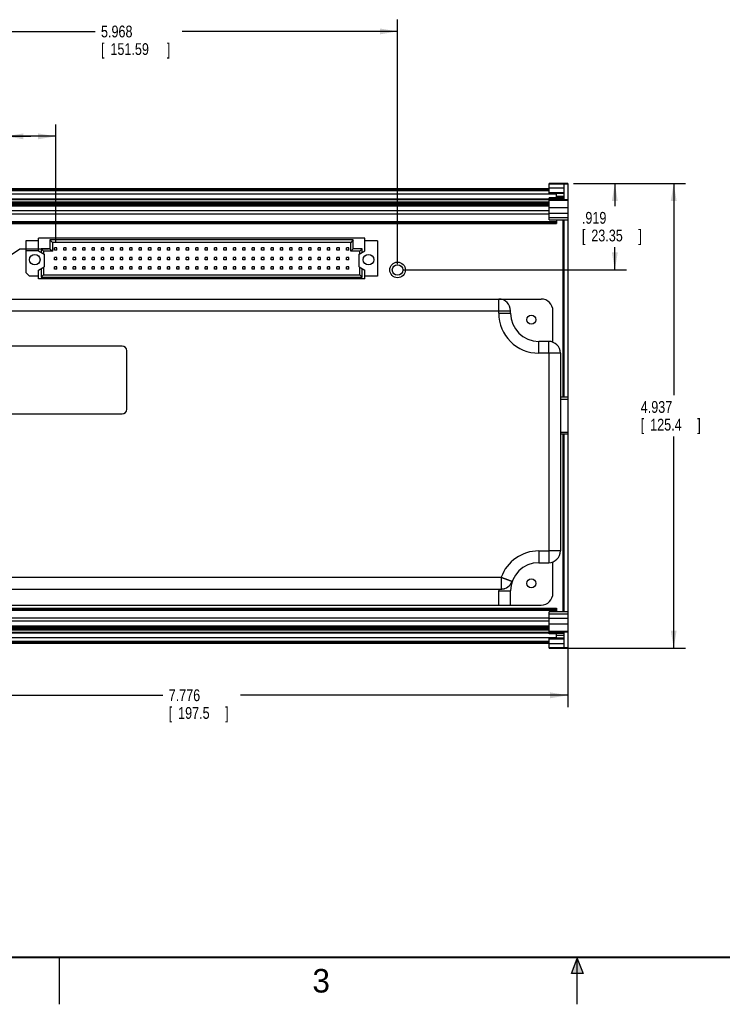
# Model space of a CAD drawing. Header units: inches. Extents: x 0 to 22, y 0 to 17.
# Tile 2 of 11: x 5.1 to 12.5, y 0 to 10.5. Entities that reach past the tile are written whole.
import ezdxf

# ---------------------------------------------------------------- set-up
doc = ezdxf.new("R2010")
doc.units = ezdxf.units.IN
doc.header["$LTSCALE"] = 1.21
doc.header["$MEASUREMENT"] = 0
doc.layers.get('0').update_dxf_attribs({"linetype": 'CONTINUOUS'})
doc.layers.add('DIMENSIONS', color=7, linetype='CONTINUOUS')
doc.styles.get("Standard").update_dxf_attribs({"font": 'txt', "width": 0.8})
doc.dimstyles.new('DIMSTYLE_1', dxfattribs={"dimtxt": 0.125, "dimasz": 0.1875, "dimexe": 0.18, "dimexo": 0.0625, "dimgap": 0.09, "dimtad": 0, "dimtih": 1, "dimtoh": 1, "dimdec": 3, "dimzin": 4, "dimdsep": 46, "dimtxsty": 'STANDARD', "dimblk": '_FILLED', "dimblk1": '_FILLED', "dimblk2": '_FILLED', "dimcen": 0.09, "dimadec": 0, "dimazin": 0, "dimtp": 0.01, "dimtm": 0.01, "dimtfac": 1, "dimtdec": 3, "dimtofl": 0, "dimtmove": 0, "dimatfit": 3, "dimldrblk": '_FILLED', "dimfxl": 1, "dimtolj": 1, "dimtzin": 4, "dimarcsym": 0})

# ---------------------------------------------------------------- blocks, each defined once
blk = doc.blocks.new('_FILLED')
at = {"color": 0, "linetype": 'BYBLOCK'}
blk.add_solid([(0, 0), (-1, 0.167), (-1, -0.167)], dxfattribs=at)
blk = doc.blocks.new('*D1')
at = {"layer": 'DIMENSIONS', "color": 2, "linetype": 'CONTINUOUS'}
for p, q in [((10.961, 8.719), (12.149, 8.719)), ((12.024, 8.719), (12.024, 6.469)), ((12.024, 3.782), (12.024, 6.032)), ((10.765, 3.782), (12.149, 3.782))]:
    blk.add_line(p, q, dxfattribs=at)
at = {"layer": 'DIMENSIONS', "color": 2, "linetype": 'CONTINUOUS', "xscale": 0.1875, "yscale": 0.1875, "zscale": 0.1875}
for p, rotation in [((12.024, 8.719), 90), ((12.024, 3.782), 270)]:
    blk.add_blockref('_FILLED', p, dxfattribs=dict(at, rotation=rotation))
at = {"layer": 'DIMENSIONS', "color": 2, "linetype": 'CONTINUOUS', "width": 0.8}
for s, p in [('4.937', (11.674, 6.282)), ('[', (11.674, 6.094)), ('125.4', (11.774, 6.094)), (']', (12.274, 6.094))]:
    blk.add_text(s, height=0.125, dxfattribs=at).set_placement(p)
blk = doc.blocks.new('*D2')
at = {"layer": 'DIMENSIONS', "color": 2, "linetype": 'CONTINUOUS'}
for p, q in [((10.899, 3.893), (10.899, 3.157)), ((3.123, 3.725), (3.123, 3.157)), ((3.123, 3.282), (6.599, 3.282)), ((10.899, 3.282), (7.424, 3.282))]:
    blk.add_line(p, q, dxfattribs=at)
at = {"layer": 'DIMENSIONS', "color": 2, "linetype": 'CONTINUOUS', "xscale": 0.1875, "yscale": 0.1875, "zscale": 0.1875, "rotation": 180}
blk.add_blockref('_FILLED', (3.123, 3.282), dxfattribs=at)
at = {"layer": 'DIMENSIONS', "color": 2, "linetype": 'CONTINUOUS', "xscale": 0.1875, "yscale": 0.1875, "zscale": 0.1875}
blk.add_blockref('_FILLED', (10.899, 3.282), dxfattribs=at)
at = {"layer": 'DIMENSIONS', "color": 2, "linetype": 'CONTINUOUS', "width": 0.8}
for s, p in [('7.776', (6.661, 3.22)), ('[', (6.661, 3.032)), ('197.5', (6.761, 3.032)), (']', (7.261, 3.032))]:
    blk.add_text(s, height=0.125, dxfattribs=at).set_placement(p)
blk = doc.blocks.new('*D4')
at = {"layer": 'DIMENSIONS', "color": 2, "linetype": 'CONTINUOUS'}
for p, q in [((4.931, 8.092), (4.931, 9.344)), ((5.461, 8.096), (5.461, 9.344)), ((5.196, 9.219), (4.444, 9.219)), ((4.931, 9.219), (5.196, 9.219)), ((5.461, 9.219), (5.196, 9.219))]:
    blk.add_line(p, q, dxfattribs=at)
at = {"layer": 'DIMENSIONS', "color": 2, "linetype": 'CONTINUOUS', "xscale": 0.1875, "yscale": 0.1875, "zscale": 0.1875, "rotation": 180}
blk.add_blockref('_FILLED', (4.931, 9.219), dxfattribs=at)
at = {"layer": 'DIMENSIONS', "color": 2, "linetype": 'CONTINUOUS', "xscale": 0.1875, "yscale": 0.1875, "zscale": 0.1875}
blk.add_blockref('_FILLED', (5.461, 9.219), dxfattribs=at)
at = {"layer": 'DIMENSIONS', "color": 2, "linetype": 'CONTINUOUS', "width": 0.8}
for s, p in [('.530', (3.681, 9.157)), ('[', (3.681, 8.969)), (']', (4.281, 8.969)), ('13.45', (3.781, 8.969))]:
    blk.add_text(s, height=0.125, dxfattribs=at).set_placement(p)
blk = doc.blocks.new('*D5')
at = {"layer": 'DIMENSIONS', "color": 2, "linetype": 'CONTINUOUS'}
for p, q in [((1.998, 8.719), (1.998, 9.079)), ((3.159, 8.719), (1.873, 8.719)), ((5.08, 8.021), (4.871, 7.879)), ((5.386, 8.021), (5.08, 8.021)), ((4.871, 7.879), (1.873, 7.879)), ((1.998, 7.879), (1.998, 7.519))]:
    blk.add_line(p, q, dxfattribs=at)
at = {"layer": 'DIMENSIONS', "color": 2, "linetype": 'CONTINUOUS', "xscale": 0.1875, "yscale": 0.1875, "zscale": 0.1875}
for p, rotation in [((1.998, 8.719), 270), ((1.998, 7.879), 90)]:
    blk.add_blockref('_FILLED', p, dxfattribs=dict(at, rotation=rotation))
at = {"layer": 'DIMENSIONS', "color": 2, "linetype": 'CONTINUOUS', "width": 0.8}
for s, p in [('.698', (1.648, 8.349)), ('[', (1.648, 8.162)), ('17.74', (1.748, 8.162)), (']', (2.248, 8.162))]:
    blk.add_text(s, height=0.125, dxfattribs=at).set_placement(p)
blk = doc.blocks.new('*D7')
at = {"layer": 'DIMENSIONS', "color": 2, "linetype": 'CONTINUOUS'}
for p, q in [((10.961, 8.719), (11.524, 8.719)), ((11.399, 8.719), (11.399, 8.478)), ((11.399, 7.8), (11.399, 8.041)), ((9.154, 7.8), (11.524, 7.8))]:
    blk.add_line(p, q, dxfattribs=at)
at = {"layer": 'DIMENSIONS', "color": 2, "linetype": 'CONTINUOUS', "xscale": 0.1875, "yscale": 0.1875, "zscale": 0.1875}
for p, rotation in [((11.399, 8.719), 90), ((11.399, 7.8), 270)]:
    blk.add_blockref('_FILLED', p, dxfattribs=dict(at, rotation=rotation))
at = {"layer": 'DIMENSIONS', "color": 2, "linetype": 'CONTINUOUS', "width": 0.8}
for s, p in [('.919', (11.049, 8.291)), ('[', (11.049, 8.103)), ('23.35', (11.149, 8.103)), (']', (11.649, 8.103))]:
    blk.add_text(s, height=0.125, dxfattribs=at).set_placement(p)
blk = doc.blocks.new('*D8')
at = {"layer": 'DIMENSIONS', "color": 2, "linetype": 'CONTINUOUS'}
for p, q in [((3.123, 8.776), (3.123, 10.458)), ((9.091, 7.862), (9.091, 10.458)), ((3.123, 10.333), (5.88, 10.333)), ((9.091, 10.333), (6.805, 10.333))]:
    blk.add_line(p, q, dxfattribs=at)
at = {"layer": 'DIMENSIONS', "color": 2, "linetype": 'CONTINUOUS', "xscale": 0.1875, "yscale": 0.1875, "zscale": 0.1875, "rotation": 180}
blk.add_blockref('_FILLED', (3.123, 10.333), dxfattribs=at)
at = {"layer": 'DIMENSIONS', "color": 2, "linetype": 'CONTINUOUS', "xscale": 0.1875, "yscale": 0.1875, "zscale": 0.1875}
blk.add_blockref('_FILLED', (9.091, 10.333), dxfattribs=at)
at = {"layer": 'DIMENSIONS', "color": 2, "linetype": 'CONTINUOUS', "width": 0.8}
for s, p in [('5.968', (5.942, 10.27)), ('[', (5.942, 10.083)), ('151.59', (6.042, 10.083)), (']', (6.642, 10.083))]:
    blk.add_text(s, height=0.125, dxfattribs=at).set_placement(p)

msp = doc.modelspace()

# ---------------------------------------------------------------- hatches: boundary and pattern name
at = {"linetype": 'CONTINUOUS'}
msp.add_hatch(color=2, dxfattribs=at).paths.add_polyline_path([(10.9375, 0.3287), (11, 0.485), (11.0625, 0.3287)])

# ---------------------------------------------------------------- linework, layer by layer
at = {"color": 7, "linetype": 'CONTINUOUS'}
for p, q in [((10.8989, 8.7191), (10.7021, 8.7191)), ((10.7021, 8.6124), (10.7021, 8.7191)), ((10.7021, 8.7139), (10.8989, 8.7139)), ((10.8596, 8.7112), (10.7021, 8.7112)), ((10.8596, 8.5459), (10.8596, 8.7112)), ((10.8989, 8.7191), (10.8989, 3.7821)), ((3.2414, 8.6064), (10.7808, 8.6064)), ((3.3202, 8.664), (10.7021, 8.664)), ((3.3202, 8.6587), (10.7021, 8.6587)), ((3.3202, 8.6453), (10.7021, 8.6453)), ((10.7021, 8.6723), (10.8596, 8.6723)), ((10.8596, 8.6182), (10.7021, 8.6182)), ((10.8596, 8.6124), (10.7021, 8.6124)), ((10.7808, 8.5667), (10.7808, 8.6124)), ((10.8596, 8.5815), (10.7808, 8.5815)), ((3.3202, 8.555), (10.7021, 8.555)), ((3.3202, 8.5481), (10.7021, 8.5481)), ((3.3202, 8.5472), (10.7021, 8.5472)), ((3.3202, 8.5233), (10.7021, 8.5233)), ((3.3202, 8.5126), (10.7021, 8.5126)), ((3.3202, 8.4994), (10.7021, 8.4994)), ((3.3202, 8.4872), (10.7021, 8.4872)), ((3.3202, 8.4819), (10.7021, 8.4819)), ((10.7808, 8.5667), (10.7021, 8.5667)), ((10.7021, 8.3333), (10.7021, 8.5667)), ((10.8596, 8.5643), (10.7021, 8.5643)), ((10.8596, 8.5511), (10.7021, 8.5511)), ((10.7021, 8.5412), (10.8989, 8.5412)), ((10.8989, 8.5459), (10.8596, 8.5459)), ((3.3202, 8.4295), (10.7021, 8.4295)), ((3.3202, 8.3954), (10.7021, 8.3954)), ((10.8989, 8.4611), (10.7021, 8.4611)), ((10.7021, 8.4024), (10.8989, 8.4024)), ((3.2414, 8.3152), (10.7808, 8.3152)), ((3.2414, 8.3038), (10.7808, 8.3038)), ((3.2414, 8.2933), (10.7808, 8.2933)), ((3.2414, 8.2929), (10.7808, 8.2929)), ((10.8989, 8.353), (10.7021, 8.353)), ((10.7021, 8.3333), (10.8989, 8.3333)), ((10.7808, 8.3333), (10.7808, 8.2929)), ((10.8503, 6.4475), (10.8503, 8.3333)), ((10.8596, 8.3184), (10.8503, 8.3184)), ((10.8596, 8.2947), (10.8503, 8.2947)), ((10.8596, 6.4475), (10.8596, 8.3333)), ((5.1433, 8.1072), (5.1433, 7.7742)), ((5.2783, 8.1072), (5.1433, 8.1072)), ((5.2783, 8.0026), (5.2783, 8.1372)), ((8.7433, 8.1372), (5.2783, 8.1372)), ((5.3989, 8.1382), (5.3989, 8.1372)), ((5.5738, 8.1382), (5.3989, 8.1382)), ((5.3998, 8.1187), (5.3998, 8.0237)), ((5.3998, 8.1187), (5.4258, 8.0927)), ((8.6218, 8.1187), (5.3998, 8.1187)), ((5.4258, 8.0927), (5.4258, 7.9977)), ((8.5958, 8.0927), (5.4258, 8.0927)), ((5.4682, 8.1382), (5.4682, 8.1372)), ((5.5738, 8.1382), (5.5738, 8.1372)), ((5.5894, 8.1382), (5.5894, 8.1372)), ((5.8137, 8.1382), (5.5894, 8.1382)), ((5.6798, 8.1382), (5.6798, 8.1372)), ((5.7015, 8.1382), (5.7015, 8.1372)), ((5.7233, 8.1382), (5.7233, 8.1372)), ((5.8137, 8.1382), (5.8137, 8.1372)), ((5.8169, 8.1382), (5.8169, 8.1372)), ((6.0108, 8.1382), (5.8169, 8.1382)), ((5.8746, 8.1382), (5.8746, 8.1372)), ((5.9532, 8.1382), (5.9532, 8.1372)), ((6.0108, 8.1382), (6.0108, 8.1372)), ((8.6218, 8.1187), (8.5958, 8.0927)), ((8.5958, 7.9977), (8.5958, 8.0927)), ((8.6218, 8.0237), (8.6218, 8.1187)), ((8.7433, 8.0026), (8.7433, 8.1372)), ((8.8783, 8.1072), (8.7433, 8.1072)), ((8.8783, 8.1072), (8.8783, 7.7342)), ((5.2783, 8.0026), (5.1433, 8.0026)), ((5.2783, 8.0026), (5.3388, 7.9677)), ((5.3058, 8.0237), (5.3058, 7.9868)), ((5.3058, 8.0237), (5.3318, 7.9977)), ((5.3998, 8.0237), (5.3058, 8.0237)), ((5.3318, 7.9977), (5.3318, 7.9717)), ((5.4258, 7.9977), (5.3318, 7.9977)), ((5.3388, 7.9677), (5.3388, 7.8327)), ((5.3998, 8.0237), (5.4258, 7.9977)), ((5.4483, 8.0082), (5.4483, 8.0332)), ((5.4733, 8.0332), (5.4483, 8.0332)), ((5.4733, 8.0082), (5.4483, 8.0082)), ((5.4733, 8.0082), (5.4733, 8.0332)), ((5.5483, 8.0082), (5.5483, 8.0332)), ((5.5733, 8.0332), (5.5483, 8.0332)), ((5.5733, 8.0082), (5.5483, 8.0082)), ((5.5733, 8.0082), (5.5733, 8.0332)), ((5.6483, 8.0082), (5.6483, 8.0332)), ((5.6733, 8.0332), (5.6483, 8.0332)), ((5.6733, 8.0082), (5.6483, 8.0082)), ((5.6733, 8.0082), (5.6733, 8.0332)), ((5.7483, 8.0082), (5.7483, 8.0332)), ((5.7733, 8.0332), (5.7483, 8.0332)), ((5.7733, 8.0082), (5.7483, 8.0082)), ((5.7733, 8.0082), (5.7733, 8.0332)), ((5.8483, 8.0082), (5.8483, 8.0332)), ((5.8733, 8.0332), (5.8483, 8.0332)), ((5.8733, 8.0082), (5.8483, 8.0082)), ((5.8733, 8.0082), (5.8733, 8.0332)), ((5.9483, 8.0082), (5.9483, 8.0332)), ((5.9733, 8.0332), (5.9483, 8.0332)), ((5.9733, 8.0082), (5.9483, 8.0082)), ((5.9733, 8.0082), (5.9733, 8.0332)), ((6.0483, 8.0082), (6.0483, 8.0332)), ((6.0733, 8.0332), (6.0483, 8.0332)), ((6.0733, 8.0082), (6.0483, 8.0082)), ((6.0733, 8.0082), (6.0733, 8.0332)), ((6.1483, 8.0082), (6.1483, 8.0332)), ((6.1733, 8.0332), (6.1483, 8.0332)), ((6.1733, 8.0082), (6.1483, 8.0082)), ((6.1733, 8.0082), (6.1733, 8.0332)), ((6.2483, 8.0082), (6.2483, 8.0332)), ((6.2733, 8.0332), (6.2483, 8.0332)), ((6.2733, 8.0082), (6.2483, 8.0082)), ((6.2733, 8.0082), (6.2733, 8.0332)), ((6.3483, 8.0082), (6.3483, 8.0332)), ((6.3733, 8.0332), (6.3483, 8.0332)), ((6.3733, 8.0082), (6.3483, 8.0082)), ((6.3733, 8.0082), (6.3733, 8.0332)), ((6.4483, 8.0082), (6.4483, 8.0332)), ((6.4733, 8.0332), (6.4483, 8.0332)), ((6.4733, 8.0082), (6.4483, 8.0082)), ((6.4733, 8.0082), (6.4733, 8.0332)), ((6.5483, 8.0082), (6.5483, 8.0332)), ((6.5733, 8.0332), (6.5483, 8.0332)), ((6.5733, 8.0082), (6.5483, 8.0082)), ((6.5733, 8.0082), (6.5733, 8.0332)), ((6.6483, 8.0082), (6.6483, 8.0332)), ((6.6733, 8.0332), (6.6483, 8.0332)), ((6.6733, 8.0082), (6.6483, 8.0082)), ((6.6733, 8.0082), (6.6733, 8.0332)), ((6.7483, 8.0082), (6.7483, 8.0332)), ((6.7733, 8.0332), (6.7483, 8.0332)), ((6.7733, 8.0082), (6.7483, 8.0082)), ((6.7733, 8.0082), (6.7733, 8.0332)), ((6.8483, 8.0082), (6.8483, 8.0332)), ((6.8733, 8.0332), (6.8483, 8.0332)), ((6.8733, 8.0082), (6.8483, 8.0082)), ((6.8733, 8.0082), (6.8733, 8.0332)), ((6.9483, 8.0082), (6.9483, 8.0332)), ((6.9733, 8.0332), (6.9483, 8.0332)), ((6.9733, 8.0082), (6.9483, 8.0082)), ((6.9733, 8.0082), (6.9733, 8.0332)), ((7.0483, 8.0082), (7.0483, 8.0332)), ((7.0733, 8.0332), (7.0483, 8.0332)), ((7.0733, 8.0082), (7.0483, 8.0082)), ((7.0733, 8.0082), (7.0733, 8.0332)), ((7.1483, 8.0082), (7.1483, 8.0332)), ((7.1733, 8.0332), (7.1483, 8.0332)), ((7.1733, 8.0082), (7.1483, 8.0082)), ((7.1733, 8.0082), (7.1733, 8.0332)), ((7.2483, 8.0082), (7.2483, 8.0332)), ((7.2733, 8.0332), (7.2483, 8.0332)), ((7.2733, 8.0082), (7.2483, 8.0082)), ((7.2733, 8.0082), (7.2733, 8.0332)), ((7.3483, 8.0082), (7.3483, 8.0332)), ((7.3733, 8.0332), (7.3483, 8.0332)), ((7.3733, 8.0082), (7.3483, 8.0082)), ((7.3733, 8.0082), (7.3733, 8.0332)), ((7.4483, 8.0082), (7.4483, 8.0332)), ((7.4733, 8.0332), (7.4483, 8.0332)), ((7.4733, 8.0082), (7.4483, 8.0082)), ((7.4733, 8.0082), (7.4733, 8.0332)), ((7.5483, 8.0082), (7.5483, 8.0332)), ((7.5733, 8.0332), (7.5483, 8.0332)), ((7.5733, 8.0082), (7.5483, 8.0082)), ((7.5733, 8.0082), (7.5733, 8.0332)), ((7.6483, 8.0082), (7.6483, 8.0332)), ((7.6733, 8.0332), (7.6483, 8.0332)), ((7.6733, 8.0082), (7.6483, 8.0082)), ((7.6733, 8.0082), (7.6733, 8.0332)), ((7.7483, 8.0082), (7.7483, 8.0332)), ((7.7733, 8.0332), (7.7483, 8.0332)), ((7.7733, 8.0082), (7.7483, 8.0082)), ((7.7733, 8.0082), (7.7733, 8.0332)), ((7.8483, 8.0082), (7.8483, 8.0332)), ((7.8733, 8.0332), (7.8483, 8.0332)), ((7.8733, 8.0082), (7.8483, 8.0082)), ((7.8733, 8.0082), (7.8733, 8.0332)), ((7.9483, 8.0082), (7.9483, 8.0332)), ((7.9733, 8.0332), (7.9483, 8.0332)), ((7.9733, 8.0082), (7.9483, 8.0082)), ((7.9733, 8.0082), (7.9733, 8.0332)), ((8.0483, 8.0082), (8.0483, 8.0332)), ((8.0733, 8.0332), (8.0483, 8.0332)), ((8.0733, 8.0082), (8.0483, 8.0082)), ((8.0733, 8.0082), (8.0733, 8.0332)), ((8.1483, 8.0082), (8.1483, 8.0332)), ((8.1733, 8.0332), (8.1483, 8.0332)), ((8.1733, 8.0082), (8.1483, 8.0082)), ((8.1733, 8.0082), (8.1733, 8.0332)), ((8.2483, 8.0082), (8.2483, 8.0332)), ((8.2733, 8.0332), (8.2483, 8.0332)), ((8.2733, 8.0082), (8.2483, 8.0082)), ((8.2733, 8.0082), (8.2733, 8.0332)), ((8.3483, 8.0082), (8.3483, 8.0332)), ((8.3733, 8.0332), (8.3483, 8.0332)), ((8.3733, 8.0082), (8.3483, 8.0082)), ((8.3733, 8.0082), (8.3733, 8.0332)), ((8.4483, 8.0082), (8.4483, 8.0332)), ((8.4733, 8.0332), (8.4483, 8.0332)), ((8.4733, 8.0082), (8.4483, 8.0082)), ((8.4733, 8.0082), (8.4733, 8.0332)), ((8.5483, 8.0082), (8.5483, 8.0332)), ((8.5733, 8.0332), (8.5483, 8.0332)), ((8.5733, 8.0082), (8.5483, 8.0082)), ((8.5733, 8.0082), (8.5733, 8.0332)), ((8.6218, 8.0237), (8.5958, 7.9977)), ((8.6898, 7.9977), (8.5958, 7.9977)), ((8.7158, 8.0237), (8.6218, 8.0237)), ((8.6828, 7.9677), (8.7433, 8.0026)), ((8.6828, 7.8327), (8.6828, 7.9677)), ((8.7158, 8.0237), (8.6898, 7.9977)), ((8.6898, 7.9717), (8.6898, 7.9977)), ((8.7158, 7.9868), (8.7158, 8.0237)), ((5.4483, 7.9082), (5.4483, 7.9332)), ((5.4733, 7.9332), (5.4483, 7.9332)), ((5.4733, 7.9082), (5.4483, 7.9082)), ((5.4733, 7.9082), (5.4733, 7.9332)), ((5.5483, 7.9082), (5.5483, 7.9332)), ((5.5733, 7.9332), (5.5483, 7.9332)), ((5.5733, 7.9082), (5.5483, 7.9082)), ((5.5733, 7.9082), (5.5733, 7.9332)), ((5.6483, 7.9082), (5.6483, 7.9332)), ((5.6733, 7.9332), (5.6483, 7.9332)), ((5.6733, 7.9082), (5.6483, 7.9082)), ((5.6733, 7.9082), (5.6733, 7.9332)), ((5.7483, 7.9082), (5.7483, 7.9332)), ((5.7733, 7.9332), (5.7483, 7.9332)), ((5.7733, 7.9082), (5.7483, 7.9082)), ((5.7733, 7.9082), (5.7733, 7.9332)), ((5.8483, 7.9082), (5.8483, 7.9332)), ((5.8733, 7.9332), (5.8483, 7.9332)), ((5.8733, 7.9082), (5.8483, 7.9082)), ((5.8733, 7.9082), (5.8733, 7.9332)), ((5.9483, 7.9082), (5.9483, 7.9332)), ((5.9733, 7.9332), (5.9483, 7.9332)), ((5.9733, 7.9082), (5.9483, 7.9082)), ((5.9733, 7.9082), (5.9733, 7.9332)), ((6.0483, 7.9082), (6.0483, 7.9332)), ((6.0733, 7.9332), (6.0483, 7.9332)), ((6.0733, 7.9082), (6.0483, 7.9082)), ((6.0733, 7.9082), (6.0733, 7.9332)), ((6.1483, 7.9082), (6.1483, 7.9332)), ((6.1733, 7.9332), (6.1483, 7.9332)), ((6.1733, 7.9082), (6.1483, 7.9082)), ((6.1733, 7.9082), (6.1733, 7.9332)), ((6.2483, 7.9082), (6.2483, 7.9332)), ((6.2733, 7.9332), (6.2483, 7.9332)), ((6.2733, 7.9082), (6.2483, 7.9082)), ((6.2733, 7.9082), (6.2733, 7.9332)), ((6.3483, 7.9082), (6.3483, 7.9332)), ((6.3733, 7.9332), (6.3483, 7.9332)), ((6.3733, 7.9082), (6.3483, 7.9082)), ((6.3733, 7.9082), (6.3733, 7.9332)), ((6.4483, 7.9082), (6.4483, 7.9332)), ((6.4733, 7.9332), (6.4483, 7.9332)), ((6.4733, 7.9082), (6.4483, 7.9082)), ((6.4733, 7.9082), (6.4733, 7.9332)), ((6.5483, 7.9082), (6.5483, 7.9332)), ((6.5733, 7.9332), (6.5483, 7.9332)), ((6.5733, 7.9082), (6.5483, 7.9082)), ((6.5733, 7.9082), (6.5733, 7.9332)), ((6.6483, 7.9082), (6.6483, 7.9332)), ((6.6733, 7.9332), (6.6483, 7.9332)), ((6.6733, 7.9082), (6.6483, 7.9082)), ((6.6733, 7.9082), (6.6733, 7.9332)), ((6.7483, 7.9082), (6.7483, 7.9332)), ((6.7733, 7.9332), (6.7483, 7.9332)), ((6.7733, 7.9082), (6.7483, 7.9082)), ((6.7733, 7.9082), (6.7733, 7.9332)), ((6.8483, 7.9082), (6.8483, 7.9332)), ((6.8733, 7.9332), (6.8483, 7.9332)), ((6.8733, 7.9082), (6.8483, 7.9082)), ((6.8733, 7.9082), (6.8733, 7.9332)), ((6.9483, 7.9082), (6.9483, 7.9332)), ((6.9733, 7.9332), (6.9483, 7.9332)), ((6.9733, 7.9082), (6.9483, 7.9082)), ((6.9733, 7.9082), (6.9733, 7.9332)), ((7.0483, 7.9082), (7.0483, 7.9332)), ((7.0733, 7.9332), (7.0483, 7.9332)), ((7.0733, 7.9082), (7.0483, 7.9082)), ((7.0733, 7.9082), (7.0733, 7.9332)), ((7.1483, 7.9082), (7.1483, 7.9332)), ((7.1733, 7.9332), (7.1483, 7.9332)), ((7.1733, 7.9082), (7.1483, 7.9082)), ((7.1733, 7.9082), (7.1733, 7.9332)), ((7.2483, 7.9082), (7.2483, 7.9332)), ((7.2733, 7.9332), (7.2483, 7.9332)), ((7.2733, 7.9082), (7.2483, 7.9082)), ((7.2733, 7.9082), (7.2733, 7.9332)), ((7.3483, 7.9082), (7.3483, 7.9332)), ((7.3733, 7.9332), (7.3483, 7.9332)), ((7.3733, 7.9082), (7.3483, 7.9082)), ((7.3733, 7.9082), (7.3733, 7.9332)), ((7.4483, 7.9082), (7.4483, 7.9332)), ((7.4733, 7.9332), (7.4483, 7.9332)), ((7.4733, 7.9082), (7.4483, 7.9082)), ((7.4733, 7.9082), (7.4733, 7.9332)), ((7.5483, 7.9082), (7.5483, 7.9332)), ((7.5733, 7.9332), (7.5483, 7.9332)), ((7.5733, 7.9082), (7.5483, 7.9082)), ((7.5733, 7.9082), (7.5733, 7.9332)), ((7.6483, 7.9082), (7.6483, 7.9332)), ((7.6733, 7.9332), (7.6483, 7.9332)), ((7.6733, 7.9082), (7.6483, 7.9082)), ((7.6733, 7.9082), (7.6733, 7.9332)), ((7.7483, 7.9082), (7.7483, 7.9332)), ((7.7733, 7.9332), (7.7483, 7.9332)), ((7.7733, 7.9082), (7.7483, 7.9082)), ((7.7733, 7.9082), (7.7733, 7.9332)), ((7.8483, 7.9082), (7.8483, 7.9332)), ((7.8733, 7.9332), (7.8483, 7.9332)), ((7.8733, 7.9082), (7.8483, 7.9082)), ((7.8733, 7.9082), (7.8733, 7.9332)), ((7.9483, 7.9082), (7.9483, 7.9332)), ((7.9733, 7.9332), (7.9483, 7.9332)), ((7.9733, 7.9082), (7.9483, 7.9082)), ((7.9733, 7.9082), (7.9733, 7.9332)), ((8.0483, 7.9082), (8.0483, 7.9332)), ((8.0733, 7.9332), (8.0483, 7.9332)), ((8.0733, 7.9082), (8.0483, 7.9082)), ((8.0733, 7.9082), (8.0733, 7.9332)), ((8.1483, 7.9082), (8.1483, 7.9332)), ((8.1733, 7.9332), (8.1483, 7.9332)), ((8.1733, 7.9082), (8.1483, 7.9082)), ((8.1733, 7.9082), (8.1733, 7.9332)), ((8.2483, 7.9082), (8.2483, 7.9332)), ((8.2733, 7.9332), (8.2483, 7.9332)), ((8.2733, 7.9082), (8.2483, 7.9082)), ((8.2733, 7.9082), (8.2733, 7.9332)), ((8.3483, 7.9082), (8.3483, 7.9332)), ((8.3733, 7.9332), (8.3483, 7.9332)), ((8.3733, 7.9082), (8.3483, 7.9082)), ((8.3733, 7.9082), (8.3733, 7.9332)), ((8.4483, 7.9082), (8.4483, 7.9332)), ((8.4733, 7.9332), (8.4483, 7.9332)), ((8.4733, 7.9082), (8.4483, 7.9082)), ((8.4733, 7.9082), (8.4733, 7.9332)), ((8.5483, 7.9082), (8.5483, 7.9332)), ((8.5733, 7.9332), (8.5483, 7.9332)), ((8.5733, 7.9082), (8.5483, 7.9082)), ((8.5733, 7.9082), (8.5733, 7.9332)), ((5.1833, 7.7342), (5.1433, 7.7742)), ((5.2783, 7.7978), (5.3388, 7.8327)), ((5.2783, 7.7042), (5.2783, 7.7978)), ((5.3058, 7.8137), (5.3058, 7.7227)), ((5.3058, 7.7227), (5.3318, 7.7487)), ((5.3318, 7.8287), (5.3318, 7.7487)), ((5.3318, 7.7487), (8.6898, 7.7487)), ((5.4483, 7.8082), (5.4483, 7.8332)), ((5.4733, 7.8332), (5.4483, 7.8332)), ((5.4733, 7.8082), (5.4483, 7.8082)), ((5.4733, 7.8082), (5.4733, 7.8332)), ((5.5483, 7.8082), (5.5483, 7.8332)), ((5.5733, 7.8332), (5.5483, 7.8332)), ((5.5733, 7.8082), (5.5483, 7.8082)), ((5.5733, 7.8082), (5.5733, 7.8332)), ((5.6483, 7.8082), (5.6483, 7.8332)), ((5.6733, 7.8332), (5.6483, 7.8332)), ((5.6733, 7.8082), (5.6483, 7.8082)), ((5.6733, 7.8082), (5.6733, 7.8332)), ((5.7483, 7.8082), (5.7483, 7.8332)), ((5.7733, 7.8332), (5.7483, 7.8332)), ((5.7733, 7.8082), (5.7483, 7.8082)), ((5.7733, 7.8082), (5.7733, 7.8332)), ((5.8483, 7.8082), (5.8483, 7.8332)), ((5.8733, 7.8332), (5.8483, 7.8332)), ((5.8733, 7.8082), (5.8483, 7.8082)), ((5.8733, 7.8082), (5.8733, 7.8332)), ((5.9483, 7.8082), (5.9483, 7.8332)), ((5.9733, 7.8332), (5.9483, 7.8332)), ((5.9733, 7.8082), (5.9483, 7.8082)), ((5.9733, 7.8082), (5.9733, 7.8332)), ((6.0483, 7.8082), (6.0483, 7.8332)), ((6.0733, 7.8332), (6.0483, 7.8332)), ((6.0733, 7.8082), (6.0483, 7.8082)), ((6.0733, 7.8082), (6.0733, 7.8332)), ((6.1483, 7.8082), (6.1483, 7.8332)), ((6.1733, 7.8332), (6.1483, 7.8332)), ((6.1733, 7.8082), (6.1483, 7.8082)), ((6.1733, 7.8082), (6.1733, 7.8332)), ((6.2483, 7.8082), (6.2483, 7.8332)), ((6.2733, 7.8332), (6.2483, 7.8332)), ((6.2733, 7.8082), (6.2483, 7.8082)), ((6.2733, 7.8082), (6.2733, 7.8332)), ((6.3483, 7.8082), (6.3483, 7.8332)), ((6.3733, 7.8332), (6.3483, 7.8332)), ((6.3733, 7.8082), (6.3483, 7.8082)), ((6.3733, 7.8082), (6.3733, 7.8332)), ((6.4483, 7.8082), (6.4483, 7.8332)), ((6.4733, 7.8332), (6.4483, 7.8332)), ((6.4733, 7.8082), (6.4483, 7.8082)), ((6.4733, 7.8082), (6.4733, 7.8332)), ((6.5483, 7.8082), (6.5483, 7.8332)), ((6.5733, 7.8332), (6.5483, 7.8332)), ((6.5733, 7.8082), (6.5483, 7.8082)), ((6.5733, 7.8082), (6.5733, 7.8332)), ((6.6483, 7.8082), (6.6483, 7.8332)), ((6.6733, 7.8332), (6.6483, 7.8332)), ((6.6733, 7.8082), (6.6483, 7.8082)), ((6.6733, 7.8082), (6.6733, 7.8332)), ((6.7483, 7.8082), (6.7483, 7.8332)), ((6.7733, 7.8332), (6.7483, 7.8332)), ((6.7733, 7.8082), (6.7483, 7.8082)), ((6.7733, 7.8082), (6.7733, 7.8332)), ((6.8483, 7.8082), (6.8483, 7.8332)), ((6.8733, 7.8332), (6.8483, 7.8332)), ((6.8733, 7.8082), (6.8483, 7.8082)), ((6.8733, 7.8082), (6.8733, 7.8332)), ((6.9483, 7.8082), (6.9483, 7.8332)), ((6.9733, 7.8332), (6.9483, 7.8332)), ((6.9733, 7.8082), (6.9483, 7.8082)), ((6.9733, 7.8082), (6.9733, 7.8332)), ((7.0483, 7.8082), (7.0483, 7.8332)), ((7.0733, 7.8332), (7.0483, 7.8332)), ((7.0733, 7.8082), (7.0483, 7.8082)), ((7.0733, 7.8082), (7.0733, 7.8332)), ((7.1483, 7.8082), (7.1483, 7.8332)), ((7.1733, 7.8332), (7.1483, 7.8332)), ((7.1733, 7.8082), (7.1483, 7.8082)), ((7.1733, 7.8082), (7.1733, 7.8332)), ((7.2483, 7.8082), (7.2483, 7.8332)), ((7.2733, 7.8332), (7.2483, 7.8332)), ((7.2733, 7.8082), (7.2483, 7.8082)), ((7.2733, 7.8082), (7.2733, 7.8332)), ((7.3483, 7.8082), (7.3483, 7.8332)), ((7.3733, 7.8332), (7.3483, 7.8332)), ((7.3733, 7.8082), (7.3483, 7.8082)), ((7.3733, 7.8082), (7.3733, 7.8332)), ((7.4483, 7.8082), (7.4483, 7.8332)), ((7.4733, 7.8332), (7.4483, 7.8332)), ((7.4733, 7.8082), (7.4483, 7.8082)), ((7.4733, 7.8082), (7.4733, 7.8332)), ((7.5483, 7.8082), (7.5483, 7.8332)), ((7.5733, 7.8332), (7.5483, 7.8332)), ((7.5733, 7.8082), (7.5483, 7.8082)), ((7.5733, 7.8082), (7.5733, 7.8332)), ((7.6483, 7.8082), (7.6483, 7.8332)), ((7.6733, 7.8332), (7.6483, 7.8332)), ((7.6733, 7.8082), (7.6483, 7.8082)), ((7.6733, 7.8082), (7.6733, 7.8332)), ((7.7483, 7.8082), (7.7483, 7.8332)), ((7.7733, 7.8332), (7.7483, 7.8332)), ((7.7733, 7.8082), (7.7483, 7.8082)), ((7.7733, 7.8082), (7.7733, 7.8332)), ((7.8483, 7.8082), (7.8483, 7.8332)), ((7.8733, 7.8332), (7.8483, 7.8332)), ((7.8733, 7.8082), (7.8483, 7.8082)), ((7.8733, 7.8082), (7.8733, 7.8332)), ((7.9483, 7.8082), (7.9483, 7.8332)), ((7.9733, 7.8332), (7.9483, 7.8332)), ((7.9733, 7.8082), (7.9483, 7.8082)), ((7.9733, 7.8082), (7.9733, 7.8332)), ((8.0483, 7.8082), (8.0483, 7.8332)), ((8.0733, 7.8332), (8.0483, 7.8332)), ((8.0733, 7.8082), (8.0483, 7.8082)), ((8.0733, 7.8082), (8.0733, 7.8332)), ((8.1483, 7.8082), (8.1483, 7.8332)), ((8.1733, 7.8332), (8.1483, 7.8332)), ((8.1733, 7.8082), (8.1483, 7.8082)), ((8.1733, 7.8082), (8.1733, 7.8332)), ((8.2483, 7.8082), (8.2483, 7.8332)), ((8.2733, 7.8332), (8.2483, 7.8332)), ((8.2733, 7.8082), (8.2483, 7.8082)), ((8.2733, 7.8082), (8.2733, 7.8332)), ((8.3483, 7.8082), (8.3483, 7.8332)), ((8.3733, 7.8332), (8.3483, 7.8332)), ((8.3733, 7.8082), (8.3483, 7.8082)), ((8.3733, 7.8082), (8.3733, 7.8332)), ((8.4483, 7.8082), (8.4483, 7.8332)), ((8.4733, 7.8332), (8.4483, 7.8332)), ((8.4733, 7.8082), (8.4483, 7.8082)), ((8.4733, 7.8082), (8.4733, 7.8332)), ((8.5483, 7.8082), (8.5483, 7.8332)), ((8.5733, 7.8332), (8.5483, 7.8332)), ((8.5733, 7.8082), (8.5483, 7.8082)), ((8.5733, 7.8082), (8.5733, 7.8332)), ((8.6828, 7.8327), (8.7433, 7.7978)), ((8.6898, 7.7487), (8.6898, 7.8287)), ((8.7158, 7.7227), (8.6898, 7.7487)), ((8.7158, 7.7227), (8.7158, 7.8137)), ((8.7433, 7.7042), (8.7433, 7.7978)), ((5.2783, 7.7342), (5.1833, 7.7342)), ((8.7433, 7.7042), (5.2783, 7.7042)), ((5.3058, 7.7227), (8.7158, 7.7227)), ((8.8783, 7.7342), (8.7433, 7.7342)), ((3.4163, 7.4907), (10.6163, 7.4907)), ((3.7413, 7.3657), (10.2913, 7.3657)), ((10.1663, 7.3407), (10.1663, 7.3657)), ((10.1663, 7.3407), (10.2913, 7.3407)), ((10.2913, 7.3407), (10.2913, 7.3657)), ((10.7413, 7.0323), (10.7413, 7.3657)), ((10.6963, 7.0407), (10.5913, 7.0407)), ((10.5913, 6.9157), (10.5913, 7.0407)), ((6.1663, 6.9907), (3.9363, 6.9907)), ((6.2163, 6.3207), (6.2163, 6.9407)), ((10.8213, 6.9157), (10.5913, 6.9157)), ((10.6963, 6.9157), (10.6963, 4.6907)), ((10.8213, 6.9157), (10.8213, 4.8157)), ((10.8989, 6.4475), (10.8213, 6.4475)), ((10.8213, 6.4278), (10.8989, 6.4278)), ((3.9363, 6.2707), (6.1663, 6.2707)), ((10.8989, 6.0735), (10.8213, 6.0735)), ((10.8989, 6.0538), (10.8213, 6.0538)), ((10.8503, 4.1679), (10.8503, 6.0538)), ((10.8596, 4.1679), (10.8596, 6.0538)), ((10.5913, 4.8157), (10.6963, 4.8157)), ((10.5913, 4.8157), (10.5913, 4.6907)), ((10.5913, 4.6907), (10.6963, 4.6907)), ((10.7413, 4.3657), (10.7413, 4.6991)), ((3.8408, 4.5357), (10.1918, 4.5357)), ((10.1918, 4.5357), (10.1918, 4.4107)), ((3.8408, 4.4107), (10.1918, 4.4107)), ((10.1663, 4.3907), (10.2913, 4.3907)), ((10.1663, 4.2407), (10.1663, 4.3907)), ((10.2913, 4.2407), (10.2913, 4.3907)), ((3.2414, 4.2084), (10.7808, 4.2084)), ((3.2414, 4.208), (10.7808, 4.208)), ((3.2414, 4.1974), (10.7808, 4.1974)), ((3.2414, 4.186), (10.7808, 4.186)), ((3.4163, 4.2407), (10.6163, 4.2407)), ((10.7808, 4.2084), (10.7808, 4.1679)), ((10.8503, 4.2065), (10.8596, 4.2065)), ((3.3202, 4.1058), (10.7021, 4.1058)), ((10.8989, 4.1679), (10.7021, 4.1679)), ((10.7021, 3.9345), (10.7021, 4.1679)), ((10.7021, 4.1483), (10.8989, 4.1483)), ((10.8989, 4.0989), (10.7021, 4.0989)), ((10.8503, 4.1829), (10.8596, 4.1829)), ((3.3202, 4.0717), (10.7021, 4.0717)), ((3.3202, 4.0193), (10.7021, 4.0193)), ((3.3202, 4.0141), (10.7021, 4.0141)), ((3.3202, 4.0019), (10.7021, 4.0019)), ((3.3202, 3.9887), (10.7021, 3.9887)), ((3.3202, 3.9779), (10.7021, 3.9779)), ((10.7021, 4.0402), (10.8989, 4.0402)), ((3.2414, 3.8948), (10.7808, 3.8948)), ((3.3202, 3.954), (10.7021, 3.954)), ((3.3202, 3.9532), (10.7021, 3.9532)), ((3.3202, 3.9463), (10.7021, 3.9463)), ((10.8989, 3.9601), (10.7021, 3.9601)), ((10.8596, 3.9501), (10.7021, 3.9501)), ((10.8596, 3.9369), (10.7021, 3.9369)), ((10.7808, 3.9345), (10.7021, 3.9345)), ((10.8596, 3.8889), (10.7021, 3.8889)), ((10.7021, 3.7821), (10.7021, 3.8889)), ((10.7021, 3.883), (10.8596, 3.883)), ((10.7808, 3.8889), (10.7808, 3.9345)), ((10.7808, 3.9198), (10.8596, 3.9198)), ((10.8596, 3.9554), (10.8989, 3.9554)), ((10.8596, 3.79), (10.8596, 3.9554)), ((3.3202, 3.8559), (10.7021, 3.8559)), ((3.3202, 3.8425), (10.7021, 3.8425)), ((3.3202, 3.8372), (10.7021, 3.8372)), ((10.8596, 3.8289), (10.7021, 3.8289)), ((10.7021, 3.79), (10.8596, 3.79)), ((10.8989, 3.7874), (10.7021, 3.7874)), ((10.7021, 3.7821), (10.8989, 3.7821))]:
    msp.add_line(p, q, dxfattribs=at)
at = {"color": 2, "linetype": 'CONTINUOUS'}
for p, q in [((5.5, 0), (5.5, 0.5)), ((10.9375, 0.3287), (11, 0.485)), ((11, 0.485), (11.0625, 0.3287)), ((11, 0), (11, 0.485)), ((11.0625, 0.3287), (10.9375, 0.3287))]:
    msp.add_line(p, q, dxfattribs=at)
at = {"color": 7, "linetype": 'CONTINUOUS', "const_width": 0.02}
msp.add_lwpolyline([(0.5, 0.5), (21.5, 0.5)], dxfattribs=at)
at = {"color": 7, "linetype": 'CONTINUOUS'}
for centre, radius in [((5.2388, 7.9087), 0.056), ((8.7828, 7.9087), 0.056), ((9.0913, 7.7997), 0.083), ((9.0913, 7.7997), 0.056), ((10.5113, 7.2707), 0.048), ((10.5113, 4.4707), 0.048)]:
    msp.add_circle(centre, radius, dxfattribs=at)
for centre, radius, start, end in [((10.1663, 7.3657), 0.125, 0, 90), ((10.6163, 7.3657), 0.125, 0, 90), ((10.5913, 7.3407), 0.425, 180, 270), ((10.5913, 7.3407), 0.3, 180, 270), ((10.6963, 6.9157), 0.125, 0, 90), ((6.1663, 6.9407), 0.05, 0, 90), ((6.1663, 6.3207), 0.05, 270, 360), ((10.5913, 4.3907), 0.425, 90, 160.05066), ((10.6963, 4.8157), 0.125, 270, 360), ((10.5913, 4.3907), 0.3, 90, 180), ((10.5913, 4.3907), 0.425, 177.30273, 180), ((10.1918, 4.5357), 0.125, 270, 340.05143), ((10.6163, 4.3657), 0.125, 270, 360)]:
    msp.add_arc(centre, radius, start, end, dxfattribs=at)
for points, knots in [([(10.1663, 7.3657), (10.1663, 7.3675), (10.1663, 7.371), (10.1663, 7.3763), (10.1663, 7.3815), (10.1663, 7.3868), (10.1663, 7.392), (10.1663, 7.3971), (10.1663, 7.4022), (10.1663, 7.4073), (10.1663, 7.4122), (10.1663, 7.4171), (10.1663, 7.4219), (10.1663, 7.4266), (10.1663, 7.4312), (10.1663, 7.4356), (10.1663, 7.44), (10.1663, 7.4442), (10.1663, 7.4482), (10.1663, 7.4521), (10.1663, 7.4559), (10.1663, 7.4595), (10.1663, 7.4629), (10.1663, 7.4661), (10.1663, 7.4692), (10.1663, 7.4721), (10.1663, 7.4748), (10.1663, 7.4772), (10.1663, 7.4795), (10.1663, 7.4816), (10.1663, 7.4835), (10.1663, 7.4852), (10.1663, 7.4866), (10.1663, 7.4878), (10.1663, 7.4888), (10.1663, 7.4896), (10.1663, 7.4902), (10.1663, 7.4905), (10.1663, 7.4907), (10.1663, 7.4907)], [0, 0, 0, 0, 0.0422841, 0.0845354, 0.1266814, 0.1686423, 0.2103306, 0.2516517, 0.2925104, 0.3328366, 0.3725636, 0.4116189, 0.4499344, 0.4874417, 0.5240695, 0.5597524, 0.5944273, 0.6280297, 0.6604993, 0.6917785, 0.7218104, 0.7505406, 0.7779179, 0.8038925, 0.8284174, 0.8514489, 0.8729451, 0.8928674, 0.9111798, 0.9278493, 0.942846, 0.9561426, 0.9677152, 0.9775429, 0.985608, 0.9918959, 0.9963953, 0.9990982, 1, 1, 1, 1]), ([(10.6963, 6.9157), (10.6963, 6.9175), (10.6963, 6.921), (10.6963, 6.9263), (10.6963, 6.9315), (10.6963, 6.9368), (10.6963, 6.942), (10.6963, 6.9471), (10.6963, 6.9522), (10.6963, 6.9573), (10.6963, 6.9622), (10.6963, 6.9671), (10.6963, 6.9719), (10.6963, 6.9766), (10.6963, 6.9812), (10.6963, 6.9856), (10.6963, 6.99), (10.6963, 6.9942), (10.6963, 6.9982), (10.6963, 7.0021), (10.6963, 7.0059), (10.6963, 7.0095), (10.6963, 7.0129), (10.6963, 7.0161), (10.6963, 7.0192), (10.6963, 7.0221), (10.6963, 7.0248), (10.6963, 7.0272), (10.6963, 7.0295), (10.6963, 7.0316), (10.6963, 7.0335), (10.6963, 7.0352), (10.6963, 7.0366), (10.6963, 7.0378), (10.6963, 7.0388), (10.6963, 7.0396), (10.6963, 7.0402), (10.6963, 7.0405), (10.6963, 7.0407), (10.6963, 7.0407)], [0, 0, 0, 0, 0.0422841, 0.0845354, 0.1266814, 0.1686423, 0.2103306, 0.2516517, 0.2925104, 0.3328366, 0.3725636, 0.4116189, 0.4499344, 0.4874417, 0.5240695, 0.5597524, 0.5944273, 0.6280297, 0.6604993, 0.6917785, 0.7218104, 0.7505406, 0.7779179, 0.8038925, 0.8284174, 0.8514489, 0.8729451, 0.8928674, 0.9111798, 0.9278493, 0.942846, 0.9561426, 0.9677152, 0.9775429, 0.985608, 0.9918959, 0.9963953, 0.9990982, 1, 1, 1, 1]), ([(10.8213, 4.8157), (10.8213, 4.8157), (10.8211, 4.8157), (10.8208, 4.8157), (10.8202, 4.8157), (10.8194, 4.8157), (10.8184, 4.8157), (10.8172, 4.8157), (10.8158, 4.8157), (10.8141, 4.8157), (10.8122, 4.8157), (10.8101, 4.8157), (10.8079, 4.8157), (10.8054, 4.8157), (10.8027, 4.8157), (10.7998, 4.8157), (10.7967, 4.8157), (10.7935, 4.8157), (10.7901, 4.8157), (10.7865, 4.8157), (10.7827, 4.8157), (10.7788, 4.8157), (10.7748, 4.8157), (10.7706, 4.8157), (10.7662, 4.8157), (10.7618, 4.8157), (10.7572, 4.8157), (10.7525, 4.8157), (10.7477, 4.8157), (10.7429, 4.8157), (10.7379, 4.8157), (10.7329, 4.8157), (10.7278, 4.8157), (10.7226, 4.8157), (10.7174, 4.8157), (10.7121, 4.8157), (10.7069, 4.8157), (10.7016, 4.8157), (10.6981, 4.8157), (10.6963, 4.8157)], [0, 0, 0, 0, 0.0009018, 0.0036047, 0.0081041, 0.014392, 0.0224571, 0.0322848, 0.0438574, 0.057154, 0.0721507, 0.0888202, 0.1071326, 0.1270549, 0.1485511, 0.1715826, 0.1961075, 0.2220821, 0.2494594, 0.2781896, 0.3082215, 0.3395007, 0.3719703, 0.4055727, 0.4402476, 0.4759305, 0.5125583, 0.5500656, 0.5883811, 0.6274364, 0.6671634, 0.7074896, 0.7483483, 0.7896694, 0.8313577, 0.8733186, 0.9154646, 0.9577159, 1, 1, 1, 1]), ([(10.1918, 4.5357), (10.1935, 4.5351), (10.1968, 4.5339), (10.2018, 4.5321), (10.2067, 4.5303), (10.2116, 4.5285), (10.2165, 4.5267), (10.2214, 4.525), (10.2262, 4.5232), (10.2309, 4.5215), (10.2356, 4.5198), (10.2402, 4.5182), (10.2447, 4.5165), (10.2491, 4.5149), (10.2534, 4.5134), (10.2576, 4.5118), (10.2616, 4.5104), (10.2656, 4.5089), (10.2694, 4.5076), (10.2731, 4.5062), (10.2766, 4.5049), (10.28, 4.5037), (10.2832, 4.5025), (10.2862, 4.5014), (10.2891, 4.5004), (10.2918, 4.4994), (10.2943, 4.4985), (10.2967, 4.4976), (10.2988, 4.4969), (10.3008, 4.4962), (10.3025, 4.4955), (10.3041, 4.495), (10.3055, 4.4945), (10.3066, 4.494), (10.3076, 4.4937), (10.3083, 4.4934), (10.3088, 4.4932), (10.3091, 4.4931), (10.3093, 4.4931), (10.3093, 4.4931)], [0, 0, 0, 0, 0.0423994, 0.0847203, 0.1269013, 0.1688721, 0.2105545, 0.2518639, 0.2927136, 0.3330318, 0.3727501, 0.4117983, 0.4501062, 0.487604, 0.5242225, 0.5598952, 0.5945588, 0.6281509, 0.660611, 0.6918806, 0.7219032, 0.7506245, 0.7779929, 0.803959, 0.8284762, 0.8515001, 0.8729892, 0.8929048, 0.911211, 0.9278748, 0.9428662, 0.9561581, 0.9677266, 0.9775508, 0.985613, 0.9918988, 0.9963968, 0.9990988, 1, 1, 1, 1]), ([(10.1918, 4.4107), (10.1936, 4.4107), (10.197, 4.4108), (10.2023, 4.4111), (10.2074, 4.4116), (10.2125, 4.4124), (10.2176, 4.4134), (10.2226, 4.4145), (10.2261, 4.4155), (10.228, 4.4161), (10.2283, 4.4162)], [0, 0, 0, 0, 0.1412985, 0.2824037, 0.4230544, 0.5614286, 0.7009806, 0.8400571, 0.9757791, 1, 1, 1, 1])]:
    msp.add_open_spline(points, degree=3, knots=knots, dxfattribs=at)

# ---------------------------------------------------------------- texts
at = {"color": 2, "linetype": 'CONTINUOUS'}
msp.add_text('3', height=0.25, dxfattribs=at).set_placement((8.1875, 0.125))

# ---------------------------------------------------------------- dimensions: what is measured, and where the dimension line sits
at = {"layer": 'DIMENSIONS', "color": 2, "linetype": 'CONTINUOUS'}
for base, p1, p2, picture, middle in [((9.0913, 10.3327), (3.1233, 8.7764), (9.0913, 7.8622), '*D8', (6.3423, 10.239)), ((5.4608166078, 9.2191309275), (4.9313166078, 8.0922057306), (5.4608166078, 8.0957057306), '*D4', (4.0313166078, 9.1253809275))]:
    dim = msp.add_linear_dim(base=base, p1=p1, p2=p2, dimstyle='DIMSTYLE_1', dxfattribs=at)
    dim.commit()
    dim.dimension.update_dxf_attribs({"geometry": picture, "text_midpoint": middle, "dimtype": 160})
for base, p1, p2, angle, picture, middle in [((1.9983, 8.0207), (3.1593, 8.7191), (5.3858, 8.0207), 270, '*D5', (1.9983, 8.3182)), ((11.3989, 7.7997), (10.9614, 8.7191), (9.1538, 7.7997), 270, '*D7', (11.3989, 8.2594)), ((12.0239, 3.7821), (10.9614, 8.7191), (10.7646, 3.7821), 270, '*D1', (12.0239, 6.2506)), ((3.1233, 3.2821), (10.8989, 3.8929), (3.1233, 3.7249), 180, '*D2', (7.0111, 3.1884))]:
    dim = msp.add_linear_dim(base=base, p1=p1, p2=p2, angle=angle, dimstyle='DIMSTYLE_1', dxfattribs=at)
    dim.commit()
    dim.dimension.update_dxf_attribs({"geometry": picture, "text_midpoint": middle, "dimtype": 160})

doc.saveas('drawing.dxf')
